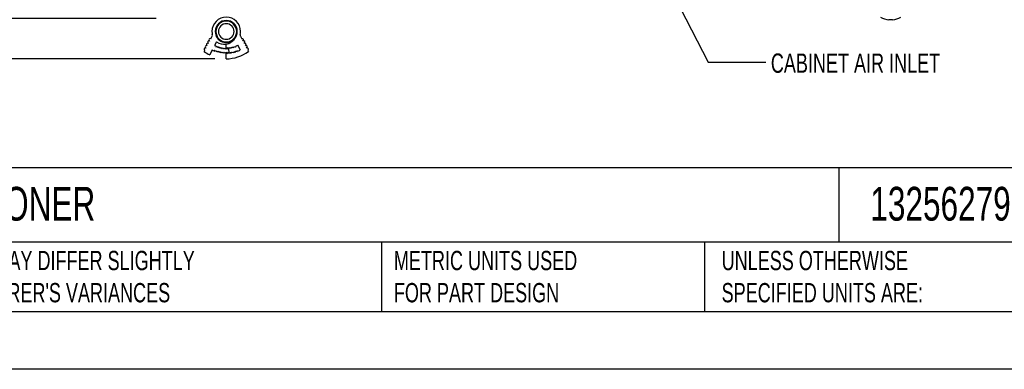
# Model space of a CAD drawing. Header units: millimetres. Extents: x 0 to 1956, y 0 to 1511.
# Tile 2 of 56: x 460 to 1218, y 0 to 269. Entities that reach past the tile are written whole.
import ezdxf

# ---------------------------------------------------------------- set-up
doc = ezdxf.new("R2010")
doc.units = ezdxf.units.MM
doc.header["$LTSCALE"] = 7
doc.layers.add('DIMENSIONS', color=140, linetype='Continuous', lineweight=25)
doc.layers.add('TEXT', color=140, linetype='Continuous', lineweight=25)
doc.styles.add('SLDTEXTSTYLE0', font='TXT', dxfattribs={"width": 0.7})
doc.dimstyles.new('SLDDIMSTYLE2', dxfattribs={"dimtxt": 15.106055, "dimasz": 23.114, "dimexe": 0, "dimexo": 0.0625, "dimgap": 3.776514, "dimtad": 0, "dimtih": 1, "dimtoh": 1, "dimdec": 1, "dimrnd": 1e-09, "dimzin": 4, "dimdsep": 46, "dimtxsty": 'SLDTEXTSTYLE0', "dimsah": 1, "dimcen": 0.09, "dimadec": 0, "dimazin": 1, "dimtfac": 1, "dimtdec": 1, "dimtmove": 0, "dimatfit": 0, "dimfxl": 0, "dimfrac": 2, "dimtolj": 1, "dimtzin": 12, "dimarcsym": 0})
doc.dimstyles.new('SLDDIMSTYLE3', dxfattribs={"dimtxt": 0.18, "dimasz": 7.112, "dimexe": 0, "dimexo": 0.0625, "dimgap": 0, "dimtad": 0, "dimtih": 1, "dimtoh": 1, "dimdec": 0, "dimrnd": 1e-09, "dimzin": 0, "dimdsep": 46, "dimtxsty": 'Standard', "dimblk1": 'DOT', "dimblk2": 'DOT', "dimsah": 1, "dimcen": 0.09, "dimadec": 0, "dimazin": 0, "dimtfac": 7.112, "dimtdec": 0, "dimtofl": 0, "dimtmove": 0, "dimatfit": 3, "dimldrblk": 'DOT', "dimfxl": 0, "dimfrac": 2, "dimtolj": 1, "dimtzin": 0, "dimarcsym": 0})

# ---------------------------------------------------------------- blocks, each defined once
blk = doc.blocks.new('_D_6')
at = {"layer": 'DIMENSIONS'}
for p, q in [((415.04, 269.48), (415.04, 313.93)), ((565.18, 269.48), (392.81, 269.48)), ((610.17, 238.52), (392.81, 238.52)), ((415.04, 197.12), (415.04, 238.52)), ((320.87, 197.12), (315.8, 197.12)), ((315.8, 197.12), (315.8, 173.12)), ((365.76, 197.12), (370.84, 197.12)), ((370.84, 197.12), (370.84, 173.12)), ((393, 197.12), (415.04, 197.12)), ((315.8, 173.12), (320.87, 173.12)), ((370.84, 173.12), (365.76, 173.12))]:
    blk.add_line(p, q, dxfattribs=at)
for points in [[(415.04, 269.48), (418.6, 292.6), (411.48, 292.6)], [(415.04, 238.52), (411.48, 215.4), (418.6, 215.4)]]:
    blk.add_solid(points, dxfattribs=at)
at = {"layer": 'DIMENSIONS', "char_height": 14.817, "attachment_point": 1, "style": 'SLDTEXTSTYLE0'}
for s, insert in [('31.0', (320.87, 219.61)), ('1.22', (320.87, 192.21))]:
    blk.add_mtext(s, dxfattribs=dict(at, insert=insert))
blk = doc.blocks.new('_Dot')
at = {"color": 0, "linetype": 'ByBlock', "lineweight": -2}
blk.add_line((-0.5, 0), (-1, 0), dxfattribs=at)
at = {"color": 0, "linetype": 'ByBlock', "const_width": 0.5}
blk.add_lwpolyline([(-0.25, 0, 1), (0.25, 0, 1)], format="xyb", close=True, dxfattribs=at)

msp = doc.modelspace()

# ---------------------------------------------------------------- linework, layer by layer
for p, q in [((1131.57, 268.54), (1128.77, 268.54)), ((607.14, 253.9), (608.13, 255.8)), ((611.52, 251.48), (610.13, 248.8)), ((630, 255.8), (630.99, 253.9)), ((602.06, 244.14), (602.53, 245.03)), ((608.3, 245.29), (606.34, 241.52)), ((609.98, 245.08), (609.79, 244.62)), ((610.77, 244.23), (609.98, 245.08)), ((610.95, 244.7), (610.77, 244.23)), ((611.78, 243.89), (610.95, 244.7)), ((611.3, 248.27), (611.11, 247.81)), ((611.11, 247.81), (612.13, 247.95)), ((611.93, 244.37), (611.78, 243.89)), ((612.79, 243.6), (611.93, 244.37)), ((612.13, 247.95), (611.96, 247.48)), ((611.96, 247.48), (612.97, 247.66)), ((612.92, 244.08), (612.79, 243.6)), ((612.97, 247.66), (612.82, 247.19)), ((612.82, 247.19), (613.82, 247.42)), ((613.82, 243.35), (612.92, 244.08)), ((613.82, 247.42), (613.69, 246.93)), ((613.69, 246.93), (614.67, 247.21)), ((613.93, 243.83), (613.82, 243.35)), ((614.86, 243.14), (613.93, 243.83)), ((614.67, 247.21), (614.57, 246.72)), ((614.57, 246.72), (615.54, 247.03)), ((614.94, 243.63), (614.86, 243.14)), ((615.9, 242.98), (614.94, 243.63)), ((615.54, 247.03), (615.46, 246.54)), ((615.46, 246.54), (616.42, 246.9)), ((615.97, 243.47), (615.9, 242.98)), ((616.95, 242.86), (615.97, 243.47)), ((616.42, 246.9), (616.35, 246.4)), ((616.35, 246.4), (617.3, 246.8)), ((617, 243.36), (616.95, 242.86)), ((618.01, 242.79), (617, 243.36)), ((617.3, 246.8), (617.25, 246.3)), ((617.25, 246.3), (618.18, 246.75)), ((618.03, 243.29), (618.01, 242.79)), ((618.96, 242.77), (618.03, 243.29)), ((618.18, 246.75), (618.16, 246.25)), ((618.16, 246.25), (618.96, 246.67)), ((618.96, 246.23), (619.85, 246.69)), ((618.96, 246.67), (618.96, 246.23)), ((620.02, 242.79), (618.96, 243.27)), ((618.96, 243.27), (618.96, 242.77)), ((619.06, 246.33), (619.06, 249.79)), ((619.95, 246.85), (619.06, 246.33)), ((619.06, 238.52), (619.06, 243.17)), ((619.06, 243.17), (620.13, 242.69)), ((619.85, 246.69), (619.87, 246.24)), ((619.87, 246.24), (620.74, 246.74)), ((619.97, 246.35), (619.95, 246.85)), ((620.82, 246.9), (619.97, 246.35)), ((621.08, 242.85), (620, 243.29)), ((620, 243.29), (620.02, 242.79)), ((620.13, 242.69), (620.1, 243.19)), ((620.1, 243.19), (621.19, 242.76)), ((620.74, 246.74), (621.08, 242.85)), ((620.87, 246.4), (620.82, 246.9)), ((621.7, 247), (620.87, 246.4)), ((621.19, 242.76), (621.14, 243.26)), ((621.14, 243.26), (622.24, 242.88)), ((621.76, 246.5), (621.7, 247)), ((622.57, 247.13), (621.76, 246.5)), ((622.24, 242.88), (622.18, 243.37)), ((622.18, 243.37), (623.29, 243.04)), ((622.66, 246.64), (622.57, 247.13)), ((623.43, 247.3), (622.66, 246.64)), ((623.29, 243.04), (623.2, 243.53)), ((623.2, 243.53), (624.33, 243.25)), ((623.54, 246.82), (623.43, 247.3)), ((624.29, 247.51), (623.54, 246.82)), ((624.33, 243.25), (624.22, 243.74)), ((624.22, 243.74), (625.36, 243.5)), ((624.42, 247.03), (624.29, 247.51)), ((625.13, 247.76), (624.42, 247.03)), ((625.28, 247.28), (625.13, 247.76)), ((625.36, 243.5), (625.23, 243.98)), ((625.23, 243.98), (626.38, 243.8)), ((625.97, 248.04), (625.28, 247.28)), ((626.14, 247.57), (625.97, 248.04)), ((626.79, 248.36), (626.14, 247.57)), ((626.38, 243.8), (626.23, 244.27)), ((626.23, 244.27), (627.39, 244.14)), ((627.39, 244.14), (627.22, 244.61)), ((627.22, 244.61), (628.38, 244.52)), ((629.88, 245.2), (627.96, 248.89)), ((635.6, 245.03), (636.06, 244.14))]:
    msp.add_line(p, q)
at = {"color": 7, "linetype": 'Continuous'}
msp.add_line((1955.82, 0.02), (0.02, 0.02), dxfattribs=at)
for centre, radius, start, end in [((619.06, 259.48), 11, 360, 180), ((619.06, 259.48), 8.5, 0, 180), ((619.06, 259.48), 8, 90, 270), ((619.06, 259.48), 6, 90, 270), ((619.06, 259.48), 8, 270, 90), ((619.06, 259.48), 6, 270, 90), ((1130.17, 284.69), 16.21, 241.23721, 265.04539), ((1130.17, 284.69), 16.21, 274.95461, 298.76279), ((619.06, 259.48), 11, 180, 192.23104), ((619.06, 259.48), 8.5, 180, 317.14127), ((619.06, 259.48), 8.5, 318.25485, 0), ((619.06, 259.48), 11, 347.76896, 360), ((604.83, 249.46), 1, 62.50539, 180), ((605.76, 251.24), 1, 62.50539, 180), ((605.76, 251.24), 1, 180, 242.50539), ((606.68, 253.01), 1, 62.50539, 180), ((606.68, 253.01), 1, 180, 242.50539), ((606.36, 256.73), 2, 332.50539, 12.23104), ((617.23, 259.88), 10.16, 235.78141, 322.54425), ((617.2, 259.72), 10.11, 280.64817, 324.30206), ((631.77, 256.73), 2, 167.76896, 180), ((631.77, 256.73), 2, 180, 207.49461), ((631.45, 253.01), 1, 297.49461, 117.49461), ((632.37, 251.24), 1, 297.49461, 117.49461), ((633.29, 249.46), 1, 297.49461, 117.49461), ((602.99, 245.92), 1, 62.50539, 180), ((602.99, 245.92), 1, 180, 242.50539), ((619.06, 267.01), 28.49, 233.37202, 243.4647), ((603.91, 247.69), 1, 62.50539, 180), ((603.91, 247.69), 1, 180, 242.50539), ((604.83, 249.46), 1, 180, 242.50539), ((619.06, 267.01), 24.24, 243.63314, 247.5), ((619.06, 267.01), 20.28, 243.85308, 247.5), ((619.06, 267.01), 28.49, 270, 306.62798), ((619.06, 267.01), 20.18, 292.5, 296.14024), ((619.06, 267.01), 24.34, 292.5, 296.3715), ((634.22, 247.69), 1, 297.49461, 117.49461), ((635.14, 245.92), 1, 297.49461, 117.49461)]:
    msp.add_arc(centre, radius, start, end)
at = {"layer": 'TEXT'}
for p, q in [((1911.35, 154.88), (44.45, 154.88)), ((1090.31, 154.88), (1090.31, 97.79)), ((1911.35, 97.79), (44.45, 97.79)), ((738.39, 97.79), (738.39, 44.45)), ((986.98, 97.79), (986.98, 44.45)), ((44.45, 44.45), (1911.35, 44.45))]:
    msp.add_line(p, q, dxfattribs=at)

# ---------------------------------------------------------------- texts
at = {"layer": 'DIMENSIONS', "insert": (1037.93, 242.59), "char_height": 14.8167, "attachment_point": 1, "style": 'SLDTEXTSTYLE0'}
msp.add_mtext('CABINET AIR INLET', dxfattribs=at)
at = {"layer": 'TEXT', "attachment_point": 1, "style": 'SLDTEXTSTYLE0'}
for s, insert, char_height in [('PFANNENBERG DTT AIR CONDITIONER', (55.76, 140.16), 25.9292), ('13256279055', (1114.45, 140.16), 25.9292), ("PART DIMENSIONS MAY DIFFER SLIGHTLY ^JDUE TO MANUFACTURER'S VARIANCES", (307.39, 90.98), 14.8167), ('METRIC UNITS USED ^JFOR PART DESIGN', (747.98, 90.98), 14.8167), ('UNLESS OTHERWISE ^JSPECIFIED UNITS ARE:', (1000.08, 90.98), 14.8167)]:
    msp.add_mtext(s, dxfattribs=dict(at, insert=insert, char_height=char_height))

# ---------------------------------------------------------------- dimensions: what is measured, and where the dimension line sits
at = {"layer": 'DIMENSIONS'}
dim = msp.add_linear_dim(base=(415.04, 238.52), p1=(574.07, 269.48), p2=(619.06, 238.52), angle=90, dimstyle='SLDDIMSTYLE2', dxfattribs=at)
dim.commit()
dim.dimension.update_dxf_attribs({"geometry": '_D_6', "text_midpoint": (415.04, 197.12), "dimtype": 160})

# ---------------------------------------------------------------- leaders
msp.add_leader([(934.93, 342.96), (989.6, 235.95), (1034.05, 235.95)], dimstyle='SLDDIMSTYLE3', dxfattribs=at)

doc.saveas('drawing.dxf')
